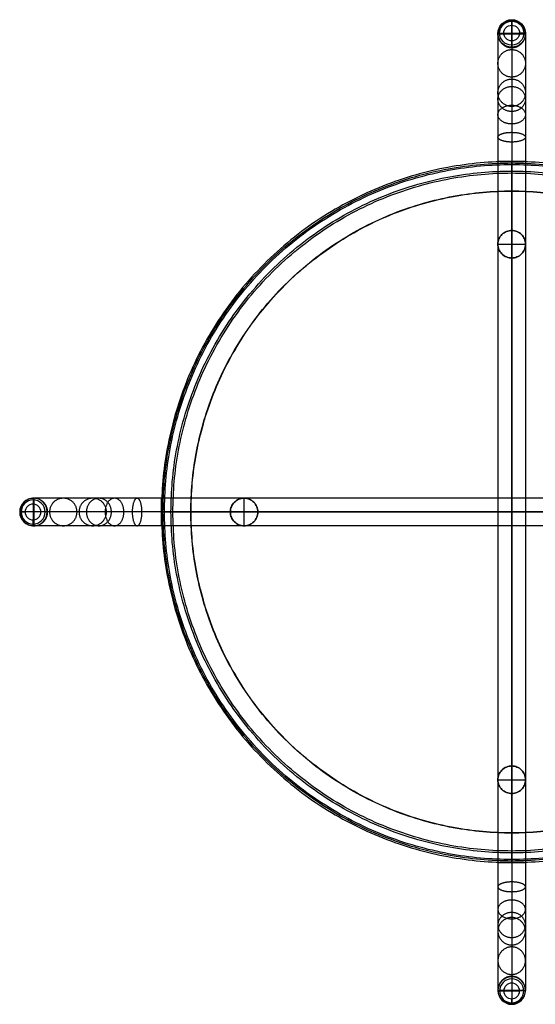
# Model space of a CAD drawing. Header units: millimetres. Extents: x -250 to 250, y -250 to 250.
# Tile 1 of 2: x -250 to 12, y -250 to 250. Entities that reach past the tile are written whole.
import ezdxf

# ---------------------------------------------------------------- set-up
doc = ezdxf.new("R2010")
doc.units = ezdxf.units.MM
doc.layers.add('Défaut', color=7, linetype='Continuous', true_color=0x000000)

msp = doc.modelspace()

# ---------------------------------------------------------------- linework, layer by layer
at = {"layer": 'Défaut'}
for p, q in [((0, 235.84, 6.3), (0, 249.8, 7.32)), ((0, 239.27, 0.54), (0, 247.25, 1.12)), ((-7, 242.82, 6.81), (7, 242.82, 6.81)), ((-4, 243.26, 0.83), (4, 243.26, 0.83)), ((-4.95, 140.95, 470.35), (-4.95, 140.95, 435.44)), ((-2.68, 142.47, 470.45), (-2.68, 142.47, 435.54)), ((0, 143, 470.48), (0, 129, 469.58)), ((0, 143, 470.48), (0, 143, 435.57)), ((0, 143, 435.57), (0, 129, 434.66)), ((2.68, 142.47, 470.45), (2.68, 142.47, 435.54)), ((4.95, 140.95, 470.35), (4.95, 140.95, 435.44)), ((-7, 136, 470.03), (7, 136, 470.03)), ((-7, 136, 470.03), (-7, 136, 435.12)), ((-7, 136, 435.12), (7, 136, 435.12)), ((-6.47, 138.68, 470.2), (-6.47, 138.68, 435.29)), ((6.47, 138.68, 470.2), (6.47, 138.68, 435.29)), ((7, 136, 470.03), (7, 136, 435.12)), ((-6.47, 133.32, 469.86), (-6.47, 133.32, 434.94)), ((-4.95, 131.05, 434.8), (-4.95, 131.05, 469.71)), ((4.95, 131.05, 469.71), (4.95, 131.05, 434.8)), ((6.47, 133.32, 469.86), (6.47, 133.32, 434.94)), ((-2.68, 129.53, 469.61), (-2.68, 129.53, 434.7)), ((0, 129, 469.58), (0, 129, 434.66)), ((2.68, 129.53, 469.61), (2.68, 129.53, 434.7)), ((-242.82, 7, 6.81), (-242.82, -7, 6.81)), ((-138.68, 6.47, 470.2), (-138.68, 6.47, 435.29)), ((-136, -7, 470.03), (-136, 7, 470.03)), ((-136, 7, 470.03), (-136, 7, 435.12)), ((-136, -7, 435.12), (-136, 7, 435.12)), ((-133.32, 6.47, 469.86), (-133.32, 6.47, 434.94)), ((-243.26, 4, 0.83), (-243.26, -4, 0.83)), ((-143, 0, 470.48), (-129, 0, 469.58)), ((-143, 0, 470.48), (-143, 0, 435.57)), ((-143, 0, 435.57), (-129, 0, 434.66)), ((-142.47, 2.68, 470.45), (-142.47, 2.68, 435.54)), ((-140.95, 4.95, 470.35), (-140.95, 4.95, 435.44)), ((-131.05, 4.95, 469.71), (-131.05, 4.95, 434.8)), ((-129.53, 2.68, 469.61), (-129.53, 2.68, 434.7)), ((-129, 0, 469.58), (-129, 0, 434.66)), ((-235.84, 0, 6.3), (-249.8, 0, 7.32)), ((-239.27, 0, 0.54), (-247.25, 0, 1.12)), ((-142.47, -2.68, 470.45), (-142.47, -2.68, 435.54)), ((-140.95, -4.95, 470.35), (-140.95, -4.95, 435.44)), ((-131.05, -4.95, 434.8), (-131.05, -4.95, 469.71)), ((-129.53, -2.68, 469.61), (-129.53, -2.68, 434.7)), ((-138.68, -6.47, 470.2), (-138.68, -6.47, 435.29)), ((-136, -7, 470.03), (-136, -7, 435.12)), ((-133.32, -6.47, 469.86), (-133.32, -6.47, 434.94)), ((-2.68, -129.53, 469.61), (-2.68, -129.53, 434.7)), ((0, -143, 470.48), (0, -129, 469.58)), ((0, -129, 469.58), (0, -129, 434.66)), ((0, -143, 435.57), (0, -129, 434.66)), ((2.68, -129.53, 469.61), (2.68, -129.53, 434.7)), ((-6.47, -133.32, 469.86), (-6.47, -133.32, 434.94)), ((-4.95, -131.05, 434.8), (-4.95, -131.05, 469.71)), ((4.95, -131.05, 469.71), (4.95, -131.05, 434.8)), ((6.47, -133.32, 469.86), (6.47, -133.32, 434.94)), ((-7, -136, 470.03), (7, -136, 470.03)), ((-7, -136, 470.03), (-7, -136, 435.12)), ((-7, -136, 435.12), (7, -136, 435.12)), ((-6.47, -138.68, 470.2), (-6.47, -138.68, 435.29)), ((6.47, -138.68, 470.2), (6.47, -138.68, 435.29)), ((7, -136, 470.03), (7, -136, 435.12)), ((-4.95, -140.95, 470.35), (-4.95, -140.95, 435.44)), ((-2.68, -142.47, 470.45), (-2.68, -142.47, 435.54)), ((0, -143, 470.48), (0, -143, 435.57)), ((2.68, -142.47, 470.45), (2.68, -142.47, 435.54)), ((4.95, -140.95, 470.35), (4.95, -140.95, 435.44)), ((0, -235.84, 6.3), (0, -249.8, 7.32)), ((0, -239.27, 0.54), (0, -247.25, 1.12)), ((-7, -242.82, 6.81), (7, -242.82, 6.81)), ((-4, -243.26, 0.83), (4, -243.26, 0.83))]:
    msp.add_line(p, q, dxfattribs=at)
at = {"layer": 'Défaut', "extrusion": (1, 0, 0)}
msp.add_lwpolyline([(249.8, 7.32), (235.84, 6.3)], dxfattribs=at)
at = {"layer": 'Défaut', "extrusion": (5.46523e-27, -0.072863, 0.997342)}
msp.add_circle((0, 242.67, -13.9), 7, dxfattribs=at)
at = {"layer": 'Défaut', "extrusion": (0, -0.072863, 0.997342)}
msp.add_circle((0, 242.67, -16.02), 6.12, dxfattribs=at)
at = {"layer": 'Défaut', "extrusion": (-1.28868e-26, -0.072863, 0.997342)}
msp.add_circle((0, 242.67, -16.9), 4, dxfattribs=at)
at = {"layer": 'Défaut', "extrusion": (-0.072863, 5.46523e-27, -0.997342)}
msp.add_circle((0, 242.67, 13.9), 7, dxfattribs=at)
at = {"layer": 'Défaut', "extrusion": (-0.072863, 0, -0.997342)}
msp.add_circle((0, 242.67, 16.02), 6.12, dxfattribs=at)
at = {"layer": 'Défaut', "extrusion": (-0.072863, -1.28868e-26, -0.997342)}
msp.add_circle((0, 242.67, 16.9), 4, dxfattribs=at)
at = {"layer": 'Défaut', "extrusion": (-5.46523e-27, -0.072863, -0.997342)}
msp.add_circle((0, 242.67, 13.9), 7, dxfattribs=at)
at = {"layer": 'Défaut', "extrusion": (0, -0.072863, -0.997342)}
msp.add_circle((0, 242.67, 16.02), 6.12, dxfattribs=at)
at = {"layer": 'Défaut', "extrusion": (1.28868e-26, -0.072863, -0.997342)}
msp.add_circle((0, 242.67, 16.9), 4, dxfattribs=at)
at = {"layer": 'Défaut'}
for points, weights, knots in [([(0, 235.84, 6.3), (-7, 235.84, 6.3), (-7, 242.82, 6.81), (-7, 249.8, 7.32), (0, 249.8, 7.32), (7, 249.8, 7.32), (7, 242.82, 6.81), (7, 235.84, 6.3), (0, 235.84, 6.3)], [1, 0.707106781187, 1, 0.707106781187, 1, 0.707106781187, 1, 0.707106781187, 1], [-21.991149, -21.991149, -21.991149, -10.995574, -10.995574, 0, 0, 10.995574, 10.995574, 21.991149, 21.991149, 21.991149]), ([(0, 235.84, 6.3), (7, 235.84, 6.3), (7, 242.82, 6.81), (7, 249.8, 7.32), (0, 249.8, 7.32), (-7, 249.8, 7.32), (-7, 242.82, 6.81), (-7, 235.84, 6.3), (0, 235.84, 6.3)], [1, 0.707106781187, 1, 0.707106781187, 1, 0.707106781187, 1, 0.707106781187, 1], [-21.991149, -21.991149, -21.991149, -10.995574, -10.995574, 0, 0, 10.995574, 10.995574, 21.991149, 21.991149, 21.991149]), ([(0, 220.88, 211.03), (7, 220.88, 211.03), (7, 227.87, 211.54), (7, 234.85, 212.05), (0, 234.85, 212.05), (-7, 234.85, 212.05), (-7, 227.87, 211.54), (-7, 220.88, 211.03), (0, 220.88, 211.03)], [1, 0.707106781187, 1, 0.707106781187, 1, 0.707106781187, 1, 0.707106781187, 1], [-21.991149, -21.991149, -21.991149, -10.995574, -10.995574, 0, 0, 10.995574, 10.995574, 21.991149, 21.991149, 21.991149]), ([(0, 205.93, 415.75), (7, 205.93, 415.75), (7, 212.91, 416.26), (7, 219.89, 416.77), (0, 219.89, 416.77), (-7, 219.89, 416.77), (-7, 212.91, 416.26), (-7, 205.93, 415.75), (0, 205.93, 415.75)], [1, 0.707106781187, 1, 0.707106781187, 1, 0.707106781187, 1, 0.707106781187, 1], [-21.991149, -21.991149, -21.991149, -10.995574, -10.995574, 0, 0, 10.995574, 10.995574, 21.991149, 21.991149, 21.991149]), ([(0, 203.41, 425.48), (7, 203.41, 425.48), (7, 209.76, 428.42), (7, 216.11, 431.37), (0, 216.11, 431.37), (-7, 216.11, 431.37), (-7, 209.76, 428.42), (-7, 203.41, 425.48), (0, 203.41, 425.48)], [1, 0.707106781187, 1, 0.707106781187, 1, 0.707106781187, 1, 0.707106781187, 1], [-21.991149, -21.991149, -21.991149, -10.995574, -10.995574, 0, 0, 10.995574, 10.995574, 21.991149, 21.991149, 21.991149]), ([(0, 197.07, 434.22), (7, 197.07, 434.22), (7, 201.83, 439.35), (7, 206.6, 444.47), (0, 206.6, 444.47), (-7, 206.6, 444.47), (-7, 201.83, 439.35), (-7, 197.07, 434.22), (0, 197.07, 434.22)], [1, 0.707106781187, 1, 0.707106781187, 1, 0.707106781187, 1, 0.707106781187, 1], [-21.991149, -21.991149, -21.991149, -10.995574, -10.995574, 0, 0, 10.995574, 10.995574, 21.991149, 21.991149, 21.991149]), ([(0, 187.89, 439.91), (7, 187.89, 439.91), (7, 190.36, 446.46), (7, 192.83, 453.01), (0, 192.83, 453.01), (-7, 192.83, 453.01), (-7, 190.36, 446.46), (-7, 187.89, 439.91), (0, 187.89, 439.91)], [1, 0.707106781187, 1, 0.707106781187, 1, 0.707106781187, 1, 0.707106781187, 1], [-21.991149, -21.991149, -21.991149, -10.995574, -10.995574, 0, 0, 10.995574, 10.995574, 21.991149, 21.991149, 21.991149]), ([(178, 0, 460.54), (178, 178, 460.54), (0, 178, 460.54), (-178, 178, 460.54), (-178, 0, 460.54)], [1, 0.707106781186, 1, 0.707106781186, 1], [-556.849833, -556.849833, -556.849833, -278.424916, -278.424916, 0, 0, 0]), ([(-177.25, 0, 460.48), (-177.25, 177.25, 460.48), (0, 177.25, 460.48), (177.25, 177.25, 460.48), (177.25, 0, 460.48)], [1, 0.707106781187, 1, 0.707106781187, 1], [0, 0, 0, 278.424916, 278.424916, 556.849833, 556.849833, 556.849833]), ([(-176.51, 0, 460.43), (-176.51, 176.5, 460.43), (0, 176.5, 460.43), (176.5, 176.5, 460.43), (176.5, 0, 460.43)], [1, 0.707106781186, 1, 0.707106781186, 1], [0, 0, 0, 278.424916, 278.424916, 556.849833, 556.849833, 556.849833]), ([(0, 178, 441.71), (7, 178, 441.71), (7, 178, 448.71), (7, 178, 455.71), (0, 178, 455.71), (-7, 178, 455.71), (-7, 178, 448.71), (-7, 178, 441.71), (0, 178, 441.71)], [1, 0.707106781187, 1, 0.707106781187, 1, 0.707106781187, 1, 0.707106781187, 1], [-21.991149, -21.991149, -21.991149, -10.995574, -10.995574, 0, 0, 10.995574, 10.995574, 21.991149, 21.991149, 21.991149]), ([(0, 0, 466.84), (0, 81.6, 467.18), (0, 162.97, 473.43), (0, 168.75, 473.87), (0, 173.15, 470.1), (0, 177.56, 466.32), (0, 178, 460.54)], [0.999887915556, 0.99928846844, 1, 0.923872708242, 1, 0.923872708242, 1], [186.627508, 186.627508, 186.627508, 349.762869, 349.762869, 360.758943, 360.758943, 371.755017, 371.755017, 371.755017]), ([(0, 176.5, 460.43), (0, 176.11, 465.59), (0, 172.18, 468.96), (0, 168.25, 472.33), (0, 163.08, 471.93), (0, 81.66, 465.68), (0, 0, 465.34)], [1, 0.923872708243, 1, 0.923872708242, 1, 0.999344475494, 1], [373.255017, 373.255017, 373.255017, 384.251256, 384.251256, 395.247495, 395.247495, 558.385312, 558.385312, 558.385312]), ([(-173.16, 0, 470.1), (-173.16, 173.15, 470.1), (0, 173.15, 470.1), (173.15, 173.15, 470.1), (173.15, 0, 470.1)], [1, 0.707106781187, 1, 0.707106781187, 1], [0, 0, 0, 278.424916, 278.424916, 556.849833, 556.849833, 556.849833]), ([(-172.18, 0, 468.96), (-172.18, 172.18, 468.96), (0, 172.18, 468.96), (172.18, 172.18, 468.96), (172.18, 0, 468.96)], [1, 0.707106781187, 1, 0.707106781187, 1], [0, 0, 0, 278.424916, 278.424916, 556.849833, 556.849833, 556.849833]), ([(-163.09, 0, 471.93), (-163.09, 163.08, 471.93), (0, 163.08, 471.93), (163.08, 163.08, 471.93), (163.08, 0, 471.93)], [1, 0.707106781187, 1, 0.707106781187, 1], [0, 0, 0, 278.424916, 278.424916, 556.849833, 556.849833, 556.849833]), ([(-162.97, 0, 473.43), (-162.97, 162.97, 473.43), (0, 162.97, 473.43), (162.97, 162.97, 473.43), (162.97, 0, 473.43)], [1, 0.707106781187, 1, 0.707106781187, 1], [0, 0, 0, 278.424916, 278.424916, 556.849833, 556.849833, 556.849833]), ([(-235.84, 0, 6.3), (-235.84, -7, 6.3), (-242.83, -7, 6.81), (-249.81, -7, 7.32), (-249.81, 0, 7.32), (-249.81, 7, 7.32), (-242.83, 7, 6.81), (-235.84, 7, 6.3), (-235.84, 0, 6.3)], [1, 0.707106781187, 1, 0.707106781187, 1, 0.707106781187, 1, 0.707106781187, 1], [-21.991149, -21.991149, -21.991149, -10.995574, -10.995574, 0, 0, 10.995574, 10.995574, 21.991149, 21.991149, 21.991149]), ([(-235.84, 0, 6.3), (-235.84, -7, 6.3), (-242.82, -7, 6.81), (-249.8, -7, 7.32), (-249.8, 0, 7.32), (-249.8, 7, 7.32), (-242.82, 7, 6.81), (-235.84, 7, 6.3), (-235.84, 0, 6.3)], [1, 0.707106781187, 1, 0.707106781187, 1, 0.707106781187, 1, 0.707106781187, 1], [-21.991149, -21.991149, -21.991149, -10.995574, -10.995574, 0, 0, 10.995574, 10.995574, 21.991149, 21.991149, 21.991149]), ([(-220.89, 0, 211.03), (-220.89, -7, 211.03), (-227.87, -7, 211.54), (-234.85, -7, 212.05), (-234.85, 0, 212.05), (-234.85, 7, 212.05), (-227.87, 7, 211.54), (-220.89, 7, 211.03), (-220.89, 0, 211.03)], [1, 0.707106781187, 1, 0.707106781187, 1, 0.707106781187, 1, 0.707106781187, 1], [-21.991149, -21.991149, -21.991149, -10.995574, -10.995574, 0, 0, 10.995574, 10.995574, 21.991149, 21.991149, 21.991149]), ([(-205.93, 0, 415.75), (-205.93, -7, 415.75), (-212.91, -7, 416.26), (-219.89, -7, 416.77), (-219.89, 0, 416.77), (-219.89, 7, 416.77), (-212.91, 7, 416.26), (-205.93, 7, 415.75), (-205.93, 0, 415.75)], [1, 0.707106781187, 1, 0.707106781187, 1, 0.707106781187, 1, 0.707106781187, 1], [-21.991149, -21.991149, -21.991149, -10.995574, -10.995574, 0, 0, 10.995574, 10.995574, 21.991149, 21.991149, 21.991149]), ([(-203.41, 0, 425.48), (-203.41, -7, 425.48), (-209.76, -7, 428.42), (-216.12, -7, 431.37), (-216.12, 0, 431.37), (-216.12, 7, 431.37), (-209.76, 7, 428.42), (-203.41, 7, 425.48), (-203.41, 0, 425.48)], [1, 0.707106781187, 1, 0.707106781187, 1, 0.707106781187, 1, 0.707106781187, 1], [-21.991149, -21.991149, -21.991149, -10.995574, -10.995574, 0, 0, 10.995574, 10.995574, 21.991149, 21.991149, 21.991149]), ([(-197.07, 0, 434.22), (-197.07, -7, 434.22), (-201.84, -7, 439.35), (-206.6, -7, 444.47), (-206.6, 0, 444.47), (-206.6, 7, 444.47), (-201.84, 7, 439.35), (-197.07, 7, 434.22), (-197.07, 0, 434.22)], [1, 0.707106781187, 1, 0.707106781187, 1, 0.707106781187, 1, 0.707106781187, 1], [-21.991149, -21.991149, -21.991149, -10.995574, -10.995574, 0, 0, 10.995574, 10.995574, 21.991149, 21.991149, 21.991149]), ([(-187.89, 0, 439.91), (-187.89, -7, 439.91), (-190.36, -7, 446.46), (-192.83, -7, 453.01), (-192.83, 0, 453.01), (-192.83, 7, 453.01), (-190.36, 7, 446.46), (-187.89, 7, 439.91), (-187.89, 0, 439.91)], [1, 0.707106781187, 1, 0.707106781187, 1, 0.707106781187, 1, 0.707106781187, 1], [-21.991149, -21.991149, -21.991149, -10.995574, -10.995574, 0, 0, 10.995574, 10.995574, 21.991149, 21.991149, 21.991149]), ([(-178.01, 0, 441.71), (-178.01, -7, 441.71), (-178.01, -7, 448.71), (-178.01, -7, 455.71), (-178.01, 0, 455.71), (-178.01, 7, 455.71), (-178.01, 7, 448.71), (-178.01, 7, 441.71), (-178.01, 0, 441.71)], [1, 0.707106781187, 1, 0.707106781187, 1, 0.707106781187, 1, 0.707106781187, 1], [-21.991149, -21.991149, -21.991149, -10.995574, -10.995574, 0, 0, 10.995574, 10.995574, 21.991149, 21.991149, 21.991149]), ([(0, 0, 441.71), (0, -7, 441.71), (0, -7, 448.71), (0, -7, 455.71), (0, 0, 455.71), (0, 7, 455.71), (0, 7, 448.71), (0, 7, 441.71), (0, 0, 441.71)], [1, 0.707106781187, 1, 0.707106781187, 1, 0.707106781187, 1, 0.707106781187, 1], [-21.991149, -21.991149, -21.991149, -10.995574, -10.995574, 0, 0, 10.995574, 10.995574, 21.991149, 21.991149, 21.991149]), ([(-178, 0, 460.54), (-177.56, 0, 466.32), (-173.16, 0, 470.1), (-168.75, 0, 473.87), (-162.97, 0, 473.43), (-81.61, 0, 467.18), (0, 0, 466.84)], [1, 0.923872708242, 1, 0.923872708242, 1, 0.999344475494, 1], [-371.755017, -371.755017, -371.755017, -360.23604, -360.23604, -348.717064, -348.717064, -186.627508, -186.627508, -186.627508]), ([(-178, 0, 460.54), (-178, -178, 460.54), (0, -178, 460.54), (178, -178, 460.54), (178, 0, 460.54)], [1, 0.707106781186, 1, 0.707106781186, 1], [-1113.699666, -1113.699666, -1113.699666, -835.274749, -835.274749, -556.849833, -556.849833, -556.849833]), ([(177.25, 0, 460.48), (177.25, -177.25, 460.48), (0, -177.25, 460.48), (-177.25, -177.25, 460.48), (-177.25, 0, 460.48)], [1, 0.707106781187, 1, 0.707106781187, 1], [556.849833, 556.849833, 556.849833, 835.274749, 835.274749, 1113.699666, 1113.699666, 1113.699666]), ([(0, 0, 465.34), (-81.67, 0, 465.68), (-163.09, 0, 471.93), (-168.25, 0, 472.33), (-172.18, 0, 468.96), (-176.11, 0, 465.59), (-176.51, 0, 460.43)], [1, 0.999344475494, 1, 0.923872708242, 1, 0.923872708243, 1], [-558.385312, -558.385312, -558.385312, -394.089872, -394.089872, -383.672444, -383.672444, -373.255017, -373.255017, -373.255017]), ([(176.5, 0, 460.43), (176.5, -176.5, 460.43), (0, -176.5, 460.43), (-176.51, -176.5, 460.43), (-176.51, 0, 460.43)], [1, 0.707106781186, 1, 0.707106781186, 1], [556.849833, 556.849833, 556.849833, 835.274749, 835.274749, 1113.699666, 1113.699666, 1113.699666]), ([(173.15, 0, 470.1), (173.15, -173.15, 470.1), (0, -173.15, 470.1), (-173.16, -173.15, 470.1), (-173.16, 0, 470.1)], [1, 0.707106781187, 1, 0.707106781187, 1], [556.849833, 556.849833, 556.849833, 835.274749, 835.274749, 1113.699666, 1113.699666, 1113.699666]), ([(172.18, 0, 468.96), (172.18, -172.18, 468.96), (0, -172.18, 468.96), (-172.18, -172.18, 468.96), (-172.18, 0, 468.96)], [1, 0.707106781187, 1, 0.707106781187, 1], [556.849833, 556.849833, 556.849833, 835.274749, 835.274749, 1113.699666, 1113.699666, 1113.699666]), ([(163.08, 0, 471.93), (163.08, -163.08, 471.93), (0, -163.08, 471.93), (-163.09, -163.08, 471.93), (-163.09, 0, 471.93)], [1, 0.707106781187, 1, 0.707106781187, 1], [556.849833, 556.849833, 556.849833, 835.274749, 835.274749, 1113.699666, 1113.699666, 1113.699666]), ([(162.97, 0, 473.43), (162.97, -162.97, 473.43), (0, -162.97, 473.43), (-162.97, -162.97, 473.43), (-162.97, 0, 473.43)], [1, 0.707106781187, 1, 0.707106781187, 1], [556.849833, 556.849833, 556.849833, 835.274749, 835.274749, 1113.699666, 1113.699666, 1113.699666]), ([(176.5, 0, 460.43), (176.11, 0, 465.59), (172.18, 0, 468.96), (168.25, 0, 472.33), (163.08, 0, 471.93), (81.66, 0, 465.68), (0, 0, 465.34)], [1, 0.923872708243, 1, 0.923872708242, 1, 0.999344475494, 1], [373.255017, 373.255017, 373.255017, 383.672444, 383.672444, 394.089872, 394.089872, 558.385312, 558.385312, 558.385312]), ([(0, 0, 466.84), (81.6, 0, 467.18), (162.97, 0, 473.43), (168.75, 0, 473.87), (173.15, 0, 470.1), (177.56, 0, 466.32), (178, 0, 460.54)], [1, 0.999344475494, 1, 0.923872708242, 1, 0.923872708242, 1], [186.627508, 186.627508, 186.627508, 348.717064, 348.717064, 360.23604, 360.23604, 371.755017, 371.755017, 371.755017]), ([(0, -176.5, 460.43), (0, -176.11, 465.59), (0, -172.18, 468.96), (0, -168.25, 472.33), (0, -163.08, 471.93), (0, -81.66, 465.68), (0, 0, 465.34)], [1, 0.923872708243, 1, 0.923872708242, 1, 0.999344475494, 1], [373.255017, 373.255017, 373.255017, 384.251256, 384.251256, 395.247495, 395.247495, 558.385312, 558.385312, 558.385312]), ([(0, 0, 466.84), (0, -81.6, 467.18), (0, -162.97, 473.43), (0, -168.75, 473.87), (0, -173.15, 470.1), (0, -177.56, 466.32), (0, -178, 460.54)], [0.999887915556, 0.99928846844, 1, 0.923872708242, 1, 0.923872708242, 1], [186.627508, 186.627508, 186.627508, 349.762869, 349.762869, 360.758943, 360.758943, 371.755017, 371.755017, 371.755017]), ([(0, 0, 441.71), (7, 0, 441.71), (7, 0, 448.71), (7, 0, 455.71), (0, 0, 455.71), (-7, 0, 455.71), (-7, 0, 448.71), (-7, 0, 441.71), (0, 0, 441.71)], [1, 0.707106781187, 1, 0.707106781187, 1, 0.707106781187, 1, 0.707106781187, 1], [-21.991149, -21.991149, -21.991149, -10.995574, -10.995574, 0, 0, 10.995574, 10.995574, 21.991149, 21.991149, 21.991149]), ([(0, -178.01, 441.71), (7, -178.01, 441.71), (7, -178.01, 448.71), (7, -178.01, 455.71), (0, -178.01, 455.71), (-7, -178.01, 455.71), (-7, -178.01, 448.71), (-7, -178.01, 441.71), (0, -178.01, 441.71)], [1, 0.707106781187, 1, 0.707106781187, 1, 0.707106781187, 1, 0.707106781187, 1], [-21.991149, -21.991149, -21.991149, -10.995574, -10.995574, 0, 0, 10.995574, 10.995574, 21.991149, 21.991149, 21.991149]), ([(0, -187.89, 439.91), (7, -187.89, 439.91), (7, -190.36, 446.46), (7, -192.83, 453.01), (0, -192.83, 453.01), (-7, -192.83, 453.01), (-7, -190.36, 446.46), (-7, -187.89, 439.91), (0, -187.89, 439.91)], [1, 0.707106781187, 1, 0.707106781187, 1, 0.707106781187, 1, 0.707106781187, 1], [-21.991149, -21.991149, -21.991149, -10.995574, -10.995574, 0, 0, 10.995574, 10.995574, 21.991149, 21.991149, 21.991149]), ([(0, -197.07, 434.22), (7, -197.07, 434.22), (7, -201.84, 439.35), (7, -206.6, 444.47), (0, -206.6, 444.47), (-7, -206.6, 444.47), (-7, -201.84, 439.35), (-7, -197.07, 434.22), (0, -197.07, 434.22)], [1, 0.707106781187, 1, 0.707106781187, 1, 0.707106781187, 1, 0.707106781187, 1], [-21.991149, -21.991149, -21.991149, -10.995574, -10.995574, 0, 0, 10.995574, 10.995574, 21.991149, 21.991149, 21.991149]), ([(0, -203.41, 425.48), (7, -203.41, 425.48), (7, -209.76, 428.42), (7, -216.12, 431.37), (0, -216.12, 431.37), (-7, -216.12, 431.37), (-7, -209.76, 428.42), (-7, -203.41, 425.48), (0, -203.41, 425.48)], [1, 0.707106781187, 1, 0.707106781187, 1, 0.707106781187, 1, 0.707106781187, 1], [-21.991149, -21.991149, -21.991149, -10.995574, -10.995574, 0, 0, 10.995574, 10.995574, 21.991149, 21.991149, 21.991149]), ([(0, -205.93, 415.75), (7, -205.93, 415.75), (7, -212.91, 416.26), (7, -219.89, 416.77), (0, -219.89, 416.77), (-7, -219.89, 416.77), (-7, -212.91, 416.26), (-7, -205.93, 415.75), (0, -205.93, 415.75)], [1, 0.707106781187, 1, 0.707106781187, 1, 0.707106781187, 1, 0.707106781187, 1], [-21.991149, -21.991149, -21.991149, -10.995574, -10.995574, 0, 0, 10.995574, 10.995574, 21.991149, 21.991149, 21.991149]), ([(0, -220.89, 211.03), (7, -220.89, 211.03), (7, -227.87, 211.54), (7, -234.85, 212.05), (0, -234.85, 212.05), (-7, -234.85, 212.05), (-7, -227.87, 211.54), (-7, -220.89, 211.03), (0, -220.89, 211.03)], [1, 0.707106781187, 1, 0.707106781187, 1, 0.707106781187, 1, 0.707106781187, 1], [-21.991149, -21.991149, -21.991149, -10.995574, -10.995574, 0, 0, 10.995574, 10.995574, 21.991149, 21.991149, 21.991149]), ([(0, -235.84, 6.3), (7, -235.84, 6.3), (7, -242.83, 6.81), (7, -249.81, 7.32), (0, -249.81, 7.32), (-7, -249.81, 7.32), (-7, -242.83, 6.81), (-7, -235.84, 6.3), (0, -235.84, 6.3)], [1, 0.707106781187, 1, 0.707106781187, 1, 0.707106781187, 1, 0.707106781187, 1], [-21.991149, -21.991149, -21.991149, -10.995574, -10.995574, 0, 0, 10.995574, 10.995574, 21.991149, 21.991149, 21.991149]), ([(0, -235.84, 6.3), (7, -235.84, 6.3), (7, -242.82, 6.81), (7, -249.8, 7.32), (0, -249.8, 7.32), (-7, -249.8, 7.32), (-7, -242.82, 6.81), (-7, -235.84, 6.3), (0, -235.84, 6.3)], [1, 0.707106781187, 1, 0.707106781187, 1, 0.707106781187, 1, 0.707106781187, 1], [-21.991149, -21.991149, -21.991149, -10.995574, -10.995574, 0, 0, 10.995574, 10.995574, 21.991149, 21.991149, 21.991149])]:
    msp.add_rational_spline(points, weights, degree=2, knots=knots, dxfattribs=at)
for points in [[(0, 250.02, 4.33), (0, 250.24, 1.34), (0, 247.25, 1.12)], [(-7, 243.04, 3.82), (-7, 243.26, 0.83), (-4, 243.26, 0.83)], [(7, 243.04, 3.82), (7, 243.26, 0.83), (4, 243.26, 0.83)], [(0, 236.06, 3.31), (0, 236.28, 0.32), (0, 239.27, 0.54)], [(-243.04, 7, 3.82), (-243.26, 7, 0.83), (-243.26, 4, 0.83)], [(-250.02, 0, 4.33), (-250.24, 0, 1.34), (-247.25, 0, 1.12)], [(-243.04, -7, 3.82), (-243.26, -7, 0.83), (-243.26, -4, 0.83)], [(-236.06, 0, 3.31), (-236.28, 0, 0.32), (-239.27, 0, 0.54)], [(0, -236.06, 3.31), (0, -236.28, 0.32), (0, -239.27, 0.54)], [(-7, -243.04, 3.82), (-7, -243.26, 0.83), (-4, -243.26, 0.83)], [(7, -243.04, 3.82), (7, -243.26, 0.83), (4, -243.26, 0.83)], [(0, -250.02, 4.33), (0, -250.24, 1.34), (0, -247.25, 1.12)]]:
    msp.add_rational_spline(points, [1, 0.707106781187, 1], degree=2, dxfattribs=at)
for points, degree in [([(0, 249.8, 7.32), (0, 249.91, 5.83), (0, 250.02, 4.33)], 2), ([(0, 249.8, 7.32), (0, 239.83, 143.81), (0, 229.86, 280.29), (0, 219.89, 416.77)], 3), ([(-7, 242.82, 6.81), (-7, 242.93, 5.32), (-7, 243.04, 3.82)], 2), ([(-7, 242.82, 6.81), (-7, 232.85, 143.3), (-7, 222.88, 279.78), (-7, 212.91, 416.26)], 3), ([(7, 242.82, 6.81), (7, 242.93, 5.32), (7, 243.04, 3.82)], 2), ([(7, 242.82, 6.81), (7, 232.85, 143.3), (7, 222.88, 279.78), (7, 212.91, 416.26)], 3), ([(0, 235.84, 6.3), (0, 235.95, 4.81), (0, 236.06, 3.31)], 2), ([(0, 235.84, 6.3), (0, 225.87, 142.79), (0, 215.9, 279.27), (0, 205.93, 415.75)], 3), ([(-7, 178, 448.71), (-7, 59.33, 448.71), (-7, -59.34, 448.71), (-7, -178.01, 448.71)], 3), ([(0, 178, 441.71), (0, 59.33, 441.71), (0, -59.34, 441.71), (0, -178.01, 441.71)], 3), ([(0, 178, 455.71), (0, 59.33, 455.71), (0, -59.34, 455.71), (0, -178.01, 455.71)], 3), ([(0, 178, 460.54), (0, 177.25, 460.48), (0, 176.5, 460.43)], 2), ([(7, 178, 448.71), (7, 59.33, 448.71), (7, -59.34, 448.71), (7, -178.01, 448.71)], 3), ([(-242.82, 7, 6.81), (-242.93, 7, 5.32), (-243.04, 7, 3.82)], 2), ([(-212.91, 7, 416.26), (-222.88, 7, 279.78), (-232.85, 7, 143.3), (-242.83, 7, 6.81)], 3), ([(178, 7, 448.71), (59.33, 7, 448.71), (-59.34, 7, 448.71), (-178.01, 7, 448.71)], 3), ([(178, 0, 441.71), (59.33, 0, 441.71), (-59.34, 0, 441.71), (-178.01, 0, 441.71)], 3), ([(178, 0, 455.71), (59.33, 0, 455.71), (-59.34, 0, 455.71), (-178.01, 0, 455.71)], 3), ([(-176.51, 0, 460.43), (-177.25, 0, 460.48), (-178, 0, 460.54)], 2), ([(-249.8, 0, 7.32), (-249.91, 0, 5.83), (-250.02, 0, 4.33)], 2), ([(-219.89, 0, 416.77), (-229.86, 0, 280.29), (-239.84, 0, 143.81), (-249.81, 0, 7.32)], 3), ([(-235.84, 0, 6.3), (-235.95, 0, 4.81), (-236.06, 0, 3.31)], 2), ([(-205.93, 0, 415.75), (-215.9, 0, 279.27), (-225.87, 0, 142.79), (-235.84, 0, 6.3)], 3), ([(-242.82, -7, 6.81), (-242.93, -7, 5.32), (-243.04, -7, 3.82)], 2), ([(-212.91, -7, 416.26), (-222.88, -7, 279.78), (-232.85, -7, 143.3), (-242.83, -7, 6.81)], 3), ([(178, -7, 448.71), (59.33, -7, 448.71), (-59.34, -7, 448.71), (-178.01, -7, 448.71)], 3), ([(0, -178, 460.54), (0, -177.25, 460.48), (0, -176.5, 460.43)], 2), ([(0, -205.93, 415.75), (0, -215.9, 279.27), (0, -225.87, 142.79), (0, -235.84, 6.3)], 3), ([(-7, -212.91, 416.26), (-7, -222.88, 279.78), (-7, -232.85, 143.3), (-7, -242.83, 6.81)], 3), ([(7, -212.91, 416.26), (7, -222.88, 279.78), (7, -232.85, 143.3), (7, -242.83, 6.81)], 3), ([(0, -219.89, 416.77), (0, -229.86, 280.29), (0, -239.84, 143.81), (0, -249.81, 7.32)], 3), ([(0, -235.84, 6.3), (0, -235.95, 4.81), (0, -236.06, 3.31)], 2), ([(-7, -242.82, 6.81), (-7, -242.93, 5.32), (-7, -243.04, 3.82)], 2), ([(7, -242.82, 6.81), (7, -242.93, 5.32), (7, -243.04, 3.82)], 2), ([(0, -249.8, 7.32), (0, -249.91, 5.83), (0, -250.02, 4.33)], 2)]:
    msp.add_open_spline(points, degree=degree, dxfattribs=at)
for points, knots in [([(0, 219.89, 416.77), (0, 219.53, 421.81), (0, 216.85, 432.13), (0, 207.33, 445.26), (0, 193.54, 453.8), (0, 183.05, 455.72), (0, 178, 455.71)], [0, 0, 0, 0, 12.630353, 26.212673, 39.794993, 52.425346, 52.425346, 52.425346, 52.425346]), ([(-7, 212.91, 416.26), (-7, 212.6, 420.46), (-7, 210.38, 429.06), (-7, 202.44, 440), (-7, 190.95, 447.12), (-7, 182.21, 448.71), (-7, 178, 448.71)], [0, 0, 0, 0, 12.630353, 26.212673, 39.794993, 52.425346, 52.425346, 52.425346, 52.425346]), ([(7, 212.91, 416.26), (7, 212.6, 420.46), (7, 210.38, 429.06), (7, 202.44, 440), (7, 190.95, 447.12), (7, 182.21, 448.71), (7, 178, 448.71)], [0, 0, 0, 0, 12.630353, 26.212673, 39.794993, 52.425346, 52.425346, 52.425346, 52.425346]), ([(0, 205.93, 415.75), (0, 205.68, 419.11), (0, 203.9, 425.99), (0, 197.55, 434.74), (0, 188.36, 440.44), (0, 181.37, 441.71), (0, 178, 441.71)], [0, 0, 0, 0, 12.630353, 26.212673, 39.794993, 52.425346, 52.425346, 52.425346, 52.425346]), ([(-4.95, 131.05, 469.71), (-5.6, 131.7, 469.75), (-6.12, 132.47, 469.8), (-6.82, 134.17, 469.91), (-7, 135.08, 469.97), (-7, 136.92, 470.09), (-6.82, 137.83, 470.15), (-6.12, 139.53, 470.26), (-5.6, 140.3, 470.31), (-4.95, 140.95, 470.35), (-4.3, 141.6, 470.39), (-3.53, 142.11, 470.43), (-1.83, 142.82, 470.47), (-0.92, 143, 470.48), (0, 143, 470.48), (0.92, 143, 470.48), (1.83, 142.82, 470.47), (3.53, 142.12, 470.43), (4.3, 141.6, 470.39), (4.95, 140.95, 470.35)], [0, 0, 0, 0, 2.771316, 2.771316, 5.542541, 5.542541, 8.31377, 8.31377, 11.08509, 11.08509, 11.08509, 13.85352, 13.85352, 16.622043, 16.622043, 16.622043, 19.38898, 19.38898, 22.155824, 22.155824, 22.155824, 22.155824]), ([(-4.95, 131.05, 434.8), (-5.6, 131.7, 434.84), (-6.12, 132.47, 434.89), (-6.82, 134.17, 435), (-7, 135.08, 435.06), (-7, 136.92, 435.18), (-6.82, 137.83, 435.24), (-6.12, 139.53, 435.35), (-5.6, 140.3, 435.4), (-4.95, 140.95, 435.44), (-4.3, 141.6, 435.48), (-3.53, 142.11, 435.51), (-1.83, 142.82, 435.56), (-0.92, 143, 435.57), (0, 143, 435.57), (0.92, 143, 435.57), (1.83, 142.82, 435.56), (3.53, 142.12, 435.51), (4.3, 141.6, 435.48), (4.95, 140.95, 435.44)], [0, 0, 0, 0, 2.771316, 2.771316, 5.542541, 5.542541, 8.31377, 8.31377, 11.08509, 11.08509, 11.08509, 13.85352, 13.85352, 16.622043, 16.622043, 16.622043, 19.38898, 19.38898, 22.155824, 22.155824, 22.155824, 22.155824]), ([(4.95, 140.95, 452.89), (4.3, 141.6, 452.94), (3.53, 142.12, 452.97), (1.83, 142.82, 453.01), (0.92, 143, 453.03), (0, 143, 453.03), (-0.92, 143, 453.03), (-1.83, 142.82, 453.01), (-3.53, 142.11, 452.97), (-4.3, 141.6, 452.94), (-4.95, 140.95, 452.89), (-5.6, 140.3, 452.85), (-6.12, 139.53, 452.8), (-6.82, 137.83, 452.69), (-7, 136.92, 452.63), (-7, 135.08, 452.51), (-6.82, 134.17, 452.46), (-6.12, 132.47, 452.35), (-5.6, 131.7, 452.3), (-4.95, 131.05, 452.25)], [-22.155824, -22.155824, -22.155824, -22.155824, -19.38898, -19.38898, -16.622043, -16.622043, -16.622043, -13.85352, -13.85352, -11.08509, -11.08509, -11.08509, -8.31377, -8.31377, -5.542541, -5.542541, -2.771316, -2.771316, 0, 0, 0, 0]), ([(4.95, 140.95, 470.35), (5.6, 140.3, 470.31), (6.11, 139.53, 470.26), (6.82, 137.83, 470.15), (7, 136.92, 470.09), (7, 135.08, 469.97), (6.82, 134.17, 469.91), (6.11, 132.47, 469.8), (5.6, 131.7, 469.75), (4.95, 131.05, 469.71), (4.3, 130.4, 469.67), (3.53, 129.89, 469.63), (1.83, 129.18, 469.59), (0.92, 129, 469.58), (0, 129, 469.58), (-0.92, 129, 469.58), (-1.83, 129.18, 469.59), (-3.53, 129.88, 469.63), (-4.3, 130.4, 469.67), (-4.95, 131.05, 469.71)], [0, 0, 0, 0, 2.771321, 2.771321, 5.54255, 5.54255, 8.313775, 8.313775, 11.08509, 11.08509, 11.08509, 13.853373, 13.853373, 16.621751, 16.621751, 16.621751, 19.388858, 19.388858, 22.15587, 22.15587, 22.15587, 22.15587]), ([(4.95, 140.95, 435.44), (5.6, 140.3, 435.4), (6.11, 139.53, 435.35), (6.82, 137.83, 435.24), (7, 136.92, 435.18), (7, 135.08, 435.06), (6.82, 134.17, 435), (6.11, 132.47, 434.89), (5.6, 131.7, 434.84), (4.95, 131.05, 434.8), (4.3, 130.4, 434.76), (3.53, 129.89, 434.72), (1.83, 129.18, 434.68), (0.92, 129, 434.66), (0, 129, 434.66), (-0.92, 129, 434.66), (-1.83, 129.18, 434.68), (-3.53, 129.88, 434.72), (-4.3, 130.4, 434.76), (-4.95, 131.05, 434.8)], [0, 0, 0, 0, 2.771321, 2.771321, 5.54255, 5.54255, 8.313775, 8.313775, 11.08509, 11.08509, 11.08509, 13.853373, 13.853373, 16.621751, 16.621751, 16.621751, 19.388858, 19.388858, 22.15587, 22.15587, 22.15587, 22.15587]), ([(-4.95, 131.05, 452.25), (-4.3, 130.4, 452.21), (-3.53, 129.88, 452.18), (-1.83, 129.18, 452.13), (-0.92, 129, 452.12), (0, 129, 452.12), (0.92, 129, 452.12), (1.83, 129.18, 452.13), (3.53, 129.89, 452.18), (4.3, 130.4, 452.21), (4.95, 131.05, 452.25), (5.6, 131.7, 452.3), (6.11, 132.47, 452.35), (6.82, 134.17, 452.46), (7, 135.08, 452.51), (7, 136.92, 452.63), (6.82, 137.83, 452.69), (6.11, 139.53, 452.8), (5.6, 140.3, 452.85), (4.95, 140.95, 452.89)], [-22.15587, -22.15587, -22.15587, -22.15587, -19.388858, -19.388858, -16.621751, -16.621751, -16.621751, -13.853373, -13.853373, -11.08509, -11.08509, -11.08509, -8.313775, -8.313775, -5.54255, -5.54255, -2.771321, -2.771321, 0, 0, 0, 0]), ([(-178.01, 7, 448.71), (-182.22, 7, 448.71), (-190.95, 7, 447.12), (-202.44, 7, 440), (-210.38, 7, 429.06), (-212.61, 7, 420.46), (-212.91, 7, 416.26)], [0, 0, 0, 0, 12.630353, 26.212673, 39.794993, 52.425346, 52.425346, 52.425346, 52.425346]), ([(-140.95, 4.95, 470.35), (-140.3, 5.6, 470.31), (-139.53, 6.12, 470.26), (-137.83, 6.82, 470.15), (-136.92, 7, 470.09), (-135.08, 7, 469.97), (-134.17, 6.82, 469.91), (-132.48, 6.12, 469.8), (-131.7, 5.6, 469.75), (-131.05, 4.95, 469.71), (-130.4, 4.3, 469.67), (-129.89, 3.53, 469.63), (-129.18, 1.83, 469.59), (-129, 0.92, 469.58), (-129, 0, 469.58), (-129, -0.92, 469.58), (-129.18, -1.83, 469.59), (-129.89, -3.53, 469.63), (-130.4, -4.3, 469.67), (-131.05, -4.95, 469.71)], [0, 0, 0, 0, 2.771321, 2.771321, 5.54255, 5.54255, 8.313775, 8.313775, 11.08509, 11.08509, 11.08509, 13.853373, 13.853373, 16.621751, 16.621751, 16.621751, 19.388858, 19.388858, 22.15587, 22.15587, 22.15587, 22.15587]), ([(-140.95, 4.95, 435.44), (-140.3, 5.6, 435.4), (-139.53, 6.12, 435.35), (-137.83, 6.82, 435.24), (-136.92, 7, 435.18), (-135.08, 7, 435.06), (-134.17, 6.82, 435), (-132.48, 6.12, 434.89), (-131.7, 5.6, 434.84), (-131.05, 4.95, 434.8), (-130.4, 4.3, 434.76), (-129.89, 3.53, 434.72), (-129.18, 1.83, 434.68), (-129, 0.92, 434.66), (-129, 0, 434.66), (-129, -0.92, 434.66), (-129.18, -1.83, 434.68), (-129.89, -3.53, 434.72), (-130.4, -4.3, 434.76), (-131.05, -4.95, 434.8)], [0, 0, 0, 0, 2.771321, 2.771321, 5.54255, 5.54255, 8.313775, 8.313775, 11.08509, 11.08509, 11.08509, 13.853373, 13.853373, 16.621751, 16.621751, 16.621751, 19.388858, 19.388858, 22.15587, 22.15587, 22.15587, 22.15587]), ([(-131.05, -4.95, 452.25), (-130.4, -4.3, 452.21), (-129.89, -3.53, 452.18), (-129.18, -1.83, 452.13), (-129, -0.92, 452.12), (-129, 0, 452.12), (-129, 0.92, 452.12), (-129.18, 1.83, 452.13), (-129.89, 3.53, 452.18), (-130.4, 4.3, 452.21), (-131.05, 4.95, 452.25), (-131.7, 5.6, 452.3), (-132.48, 6.12, 452.35), (-134.17, 6.82, 452.46), (-135.08, 7, 452.51), (-136.92, 7, 452.63), (-137.83, 6.82, 452.69), (-139.53, 6.12, 452.8), (-140.3, 5.6, 452.85), (-140.95, 4.95, 452.89)], [-22.15587, -22.15587, -22.15587, -22.15587, -19.388858, -19.388858, -16.621751, -16.621751, -16.621751, -13.853373, -13.853373, -11.08509, -11.08509, -11.08509, -8.313775, -8.313775, -5.54255, -5.54255, -2.771321, -2.771321, 0, 0, 0, 0]), ([(-131.05, -4.95, 469.71), (-131.7, -5.6, 469.75), (-132.47, -6.11, 469.8), (-134.17, -6.82, 469.91), (-135.08, -7, 469.97), (-136.92, -7, 470.09), (-137.83, -6.82, 470.15), (-139.53, -6.11, 470.26), (-140.3, -5.6, 470.31), (-140.95, -4.95, 470.35), (-141.6, -4.3, 470.39), (-142.12, -3.53, 470.43), (-142.82, -1.83, 470.47), (-143, -0.92, 470.48), (-143, 0, 470.48), (-143, 0.92, 470.48), (-142.82, 1.83, 470.47), (-142.12, 3.53, 470.43), (-141.6, 4.3, 470.39), (-140.95, 4.95, 470.35)], [0, 0, 0, 0, 2.771316, 2.771316, 5.542541, 5.542541, 8.31377, 8.31377, 11.08509, 11.08509, 11.08509, 13.85352, 13.85352, 16.622043, 16.622043, 16.622043, 19.38898, 19.38898, 22.155824, 22.155824, 22.155824, 22.155824]), ([(-131.05, -4.95, 434.8), (-131.7, -5.6, 434.84), (-132.47, -6.11, 434.89), (-134.17, -6.82, 435), (-135.08, -7, 435.06), (-136.92, -7, 435.18), (-137.83, -6.82, 435.24), (-139.53, -6.11, 435.35), (-140.3, -5.6, 435.4), (-140.95, -4.95, 435.44), (-141.6, -4.3, 435.48), (-142.12, -3.53, 435.51), (-142.82, -1.83, 435.56), (-143, -0.92, 435.57), (-143, 0, 435.57), (-143, 0.92, 435.57), (-142.82, 1.83, 435.56), (-142.12, 3.53, 435.51), (-141.6, 4.3, 435.48), (-140.95, 4.95, 435.44)], [0, 0, 0, 0, 2.771316, 2.771316, 5.542541, 5.542541, 8.31377, 8.31377, 11.08509, 11.08509, 11.08509, 13.85352, 13.85352, 16.622043, 16.622043, 16.622043, 19.38898, 19.38898, 22.155824, 22.155824, 22.155824, 22.155824]), ([(-140.95, 4.95, 452.89), (-141.6, 4.3, 452.94), (-142.12, 3.53, 452.97), (-142.82, 1.83, 453.01), (-143, 0.92, 453.03), (-143, 0, 453.03), (-143, -0.92, 453.03), (-142.82, -1.83, 453.01), (-142.12, -3.53, 452.97), (-141.6, -4.3, 452.94), (-140.95, -4.95, 452.89), (-140.3, -5.6, 452.85), (-139.53, -6.11, 452.8), (-137.83, -6.82, 452.69), (-136.92, -7, 452.63), (-135.08, -7, 452.51), (-134.17, -6.82, 452.46), (-132.47, -6.11, 452.35), (-131.7, -5.6, 452.3), (-131.05, -4.95, 452.25)], [-22.155824, -22.155824, -22.155824, -22.155824, -19.38898, -19.38898, -16.622043, -16.622043, -16.622043, -13.85352, -13.85352, -11.08509, -11.08509, -11.08509, -8.31377, -8.31377, -5.542541, -5.542541, -2.771316, -2.771316, 0, 0, 0, 0]), ([(-178.01, 0, 455.71), (-183.06, 0, 455.72), (-193.54, 0, 453.8), (-207.33, 0, 445.26), (-216.85, 0, 432.13), (-219.53, 0, 421.81), (-219.89, 0, 416.77)], [0, 0, 0, 0, 12.630353, 26.212673, 39.794993, 52.425346, 52.425346, 52.425346, 52.425346]), ([(-178.01, 0, 441.71), (-181.37, 0, 441.71), (-188.36, 0, 440.44), (-197.55, 0, 434.74), (-203.9, 0, 425.99), (-205.69, 0, 419.11), (-205.93, 0, 415.75)], [0, 0, 0, 0, 12.630353, 26.212673, 39.794993, 52.425346, 52.425346, 52.425346, 52.425346]), ([(-178.01, -7, 448.71), (-182.22, -7, 448.71), (-190.95, -7, 447.12), (-202.44, -7, 440), (-210.38, -7, 429.06), (-212.61, -7, 420.46), (-212.91, -7, 416.26)], [0, 0, 0, 0, 12.630353, 26.212673, 39.794993, 52.425346, 52.425346, 52.425346, 52.425346]), ([(4.95, -140.95, 470.35), (5.6, -140.3, 470.31), (6.11, -139.53, 470.26), (6.82, -137.83, 470.15), (7, -136.92, 470.09), (7, -135.08, 469.97), (6.82, -134.17, 469.91), (6.11, -132.47, 469.8), (5.6, -131.7, 469.75), (4.95, -131.05, 469.71), (4.3, -130.4, 469.67), (3.53, -129.89, 469.63), (1.83, -129.18, 469.59), (0.92, -129, 469.58), (0, -129, 469.58), (-0.92, -129, 469.58), (-1.83, -129.18, 469.59), (-3.53, -129.88, 469.63), (-4.3, -130.4, 469.67), (-4.95, -131.05, 469.71)], [0, 0, 0, 0, 2.771321, 2.771321, 5.54255, 5.54255, 8.313775, 8.313775, 11.08509, 11.08509, 11.08509, 13.853373, 13.853373, 16.621751, 16.621751, 16.621751, 19.388858, 19.388858, 22.15587, 22.15587, 22.15587, 22.15587]), ([(4.95, -140.95, 435.44), (5.6, -140.3, 435.4), (6.11, -139.53, 435.35), (6.82, -137.83, 435.24), (7, -136.92, 435.18), (7, -135.08, 435.06), (6.82, -134.17, 435), (6.11, -132.47, 434.89), (5.6, -131.7, 434.84), (4.95, -131.05, 434.8), (4.3, -130.4, 434.76), (3.53, -129.89, 434.72), (1.83, -129.18, 434.68), (0.92, -129, 434.66), (0, -129, 434.66), (-0.92, -129, 434.66), (-1.83, -129.18, 434.68), (-3.53, -129.88, 434.72), (-4.3, -130.4, 434.76), (-4.95, -131.05, 434.8)], [0, 0, 0, 0, 2.771321, 2.771321, 5.54255, 5.54255, 8.313775, 8.313775, 11.08509, 11.08509, 11.08509, 13.853373, 13.853373, 16.621751, 16.621751, 16.621751, 19.388858, 19.388858, 22.15587, 22.15587, 22.15587, 22.15587]), ([(-4.95, -131.05, 452.25), (-4.3, -130.4, 452.21), (-3.53, -129.88, 452.18), (-1.83, -129.18, 452.13), (-0.92, -129, 452.12), (0, -129, 452.12), (0.92, -129, 452.12), (1.83, -129.18, 452.13), (3.53, -129.89, 452.18), (4.3, -130.4, 452.21), (4.95, -131.05, 452.25), (5.6, -131.7, 452.3), (6.11, -132.47, 452.35), (6.82, -134.17, 452.46), (7, -135.08, 452.51), (7, -136.92, 452.63), (6.82, -137.83, 452.69), (6.11, -139.53, 452.8), (5.6, -140.3, 452.85), (4.95, -140.95, 452.89)], [-22.15587, -22.15587, -22.15587, -22.15587, -19.388858, -19.388858, -16.621751, -16.621751, -16.621751, -13.853373, -13.853373, -11.08509, -11.08509, -11.08509, -8.313775, -8.313775, -5.54255, -5.54255, -2.771321, -2.771321, 0, 0, 0, 0]), ([(-4.95, -131.05, 469.71), (-5.6, -131.7, 469.75), (-6.12, -132.47, 469.8), (-6.82, -134.17, 469.91), (-7, -135.08, 469.97), (-7, -136.92, 470.09), (-6.82, -137.83, 470.15), (-6.12, -139.53, 470.26), (-5.6, -140.3, 470.31), (-4.95, -140.95, 470.35), (-4.3, -141.6, 470.39), (-3.53, -142.11, 470.43), (-1.83, -142.82, 470.47), (-0.92, -143, 470.48), (0, -143, 470.48), (0.92, -143, 470.48), (1.83, -142.82, 470.47), (3.53, -142.12, 470.43), (4.3, -141.6, 470.39), (4.95, -140.95, 470.35)], [0, 0, 0, 0, 2.771316, 2.771316, 5.542541, 5.542541, 8.31377, 8.31377, 11.08509, 11.08509, 11.08509, 13.85352, 13.85352, 16.622043, 16.622043, 16.622043, 19.38898, 19.38898, 22.155824, 22.155824, 22.155824, 22.155824]), ([(-4.95, -131.05, 434.8), (-5.6, -131.7, 434.84), (-6.12, -132.47, 434.89), (-6.82, -134.17, 435), (-7, -135.08, 435.06), (-7, -136.92, 435.18), (-6.82, -137.83, 435.24), (-6.12, -139.53, 435.35), (-5.6, -140.3, 435.4), (-4.95, -140.95, 435.44), (-4.3, -141.6, 435.48), (-3.53, -142.11, 435.51), (-1.83, -142.82, 435.56), (-0.92, -143, 435.57), (0, -143, 435.57), (0.92, -143, 435.57), (1.83, -142.82, 435.56), (3.53, -142.12, 435.51), (4.3, -141.6, 435.48), (4.95, -140.95, 435.44)], [0, 0, 0, 0, 2.771316, 2.771316, 5.542541, 5.542541, 8.31377, 8.31377, 11.08509, 11.08509, 11.08509, 13.85352, 13.85352, 16.622043, 16.622043, 16.622043, 19.38898, 19.38898, 22.155824, 22.155824, 22.155824, 22.155824]), ([(4.95, -140.95, 452.89), (4.3, -141.6, 452.94), (3.53, -142.12, 452.97), (1.83, -142.82, 453.01), (0.92, -143, 453.03), (0, -143, 453.03), (-0.92, -143, 453.03), (-1.83, -142.82, 453.01), (-3.53, -142.11, 452.97), (-4.3, -141.6, 452.94), (-4.95, -140.95, 452.89), (-5.6, -140.3, 452.85), (-6.12, -139.53, 452.8), (-6.82, -137.83, 452.69), (-7, -136.92, 452.63), (-7, -135.08, 452.51), (-6.82, -134.17, 452.46), (-6.12, -132.47, 452.35), (-5.6, -131.7, 452.3), (-4.95, -131.05, 452.25)], [-22.155824, -22.155824, -22.155824, -22.155824, -19.38898, -19.38898, -16.622043, -16.622043, -16.622043, -13.85352, -13.85352, -11.08509, -11.08509, -11.08509, -8.31377, -8.31377, -5.542541, -5.542541, -2.771316, -2.771316, 0, 0, 0, 0]), ([(-7, -178.01, 448.71), (-7, -182.22, 448.71), (-7, -190.95, 447.12), (-7, -202.44, 440), (-7, -210.38, 429.06), (-7, -212.61, 420.46), (-7, -212.91, 416.26)], [0, 0, 0, 0, 12.630353, 26.212673, 39.794993, 52.425346, 52.425346, 52.425346, 52.425346]), ([(0, -178.01, 441.71), (0, -181.37, 441.71), (0, -188.36, 440.44), (0, -197.55, 434.74), (0, -203.9, 425.99), (0, -205.69, 419.11), (0, -205.93, 415.75)], [0, 0, 0, 0, 12.630353, 26.212673, 39.794993, 52.425346, 52.425346, 52.425346, 52.425346]), ([(0, -178.01, 455.71), (0, -183.06, 455.72), (0, -193.54, 453.8), (0, -207.33, 445.26), (0, -216.85, 432.13), (0, -219.53, 421.81), (0, -219.89, 416.77)], [0, 0, 0, 0, 12.630353, 26.212673, 39.794993, 52.425346, 52.425346, 52.425346, 52.425346]), ([(7, -178.01, 448.71), (7, -182.22, 448.71), (7, -190.95, 447.12), (7, -202.44, 440), (7, -210.38, 429.06), (7, -212.61, 420.46), (7, -212.91, 416.26)], [0, 0, 0, 0, 12.630353, 26.212673, 39.794993, 52.425346, 52.425346, 52.425346, 52.425346])]:
    msp.add_open_spline(points, degree=3, knots=knots, dxfattribs=at)

doc.saveas('drawing.dxf')
